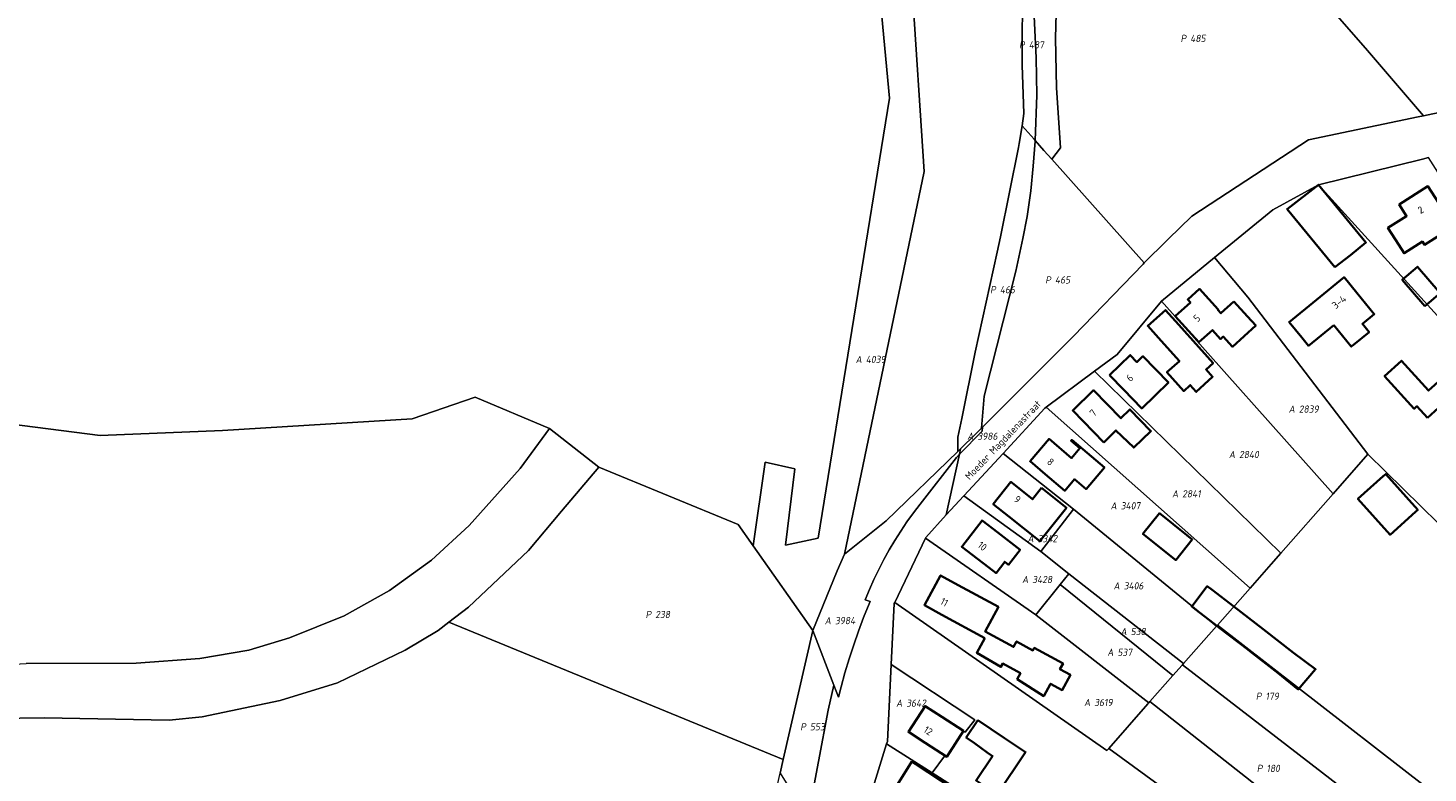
# Model space of a CAD drawing. Extents: x 184444 to 186844, y 346155 to 349219.
# Tile 11 of 49: x 184952 to 185301, y 347621 to 347807. Entities that reach past the tile are written whole.
import ezdxf
from ezdxf.enums import TextEntityAlignment as Align
from ezdxf.lldxf.tags import DXFTag

# ---------------------------------------------------------------- set-up
doc = ezdxf.new("R2010")
doc.units = 0
for name, color, linetype, lineweight in [('B-WE-KG-GRENS_PERCEEL-G', 150, 'KG-PERCEEL', 18), ('B-WE-KG-GRENS_PERCEEL-GV', 150, 'Continuous', 18), ('B-WE-KG-GRENS_PERCEEL-S', 150, 'Continuous', 25), ('B-WE-OG-BEBOUWING-G', 7, 'Continuous', 35), ('B-WE-OG-BEBOUWING_HUISNUMMER-T18', 1, 'Continuous', 18), ('B-WE-OG-BEBOUWING_STRAATNAAM-T18', 1, 'Continuous', 18)]:
    doc.layers.add(name, color=color, linetype=linetype, lineweight=lineweight)
doc.styles.add('NLCS-ISO', font='NLCS-ISO.ttf')
doc.styles.add('NLCS-ISO-M1000-T18', font='NLCS-ISO.ttf', dxfattribs={"height": 1.8})
doc.styles.get("Standard").update_dxf_attribs({"font": 'NLCS-ISO.ttf'})
tags = doc.linetypes.add('KG-PERCEEL', pattern='A,5.5,-2,["P",Standard,S=1.8,R=0,X=-0.5,Y=-0.9],-2,5.5,-2,[5,NLCS.SHX,S=0.75,R=0,X=0,Y=0],-2', length=19).pattern_tags.tags
tags[6] = DXFTag(74, 10)

# ---------------------------------------------------------------- blocks, each defined once
blk = doc.blocks.new('SKG-PERCEELNUMMER-SO')
at = {"style": 'NLCS-ISO', "oblique": 10, "flags": 1}
for tag, p in [('GEMEENTECODE', (0, 2.55)), ('PERCEELGROOTTE', (0, -2.45))]:
    blk.add_attdef(tag, text='', height=1.8, dxfattribs=at).set_placement(p, align=Align.MIDDLE_CENTER)
at = {"style": 'NLCS-ISO', "oblique": 10}
blk.add_attdef('SECTIE', text='', height=1.8, dxfattribs=at).set_placement((-0.5, 0), align=Align.MIDDLE_RIGHT)
blk.add_attdef('PERCEELNUMMER', text='', height=1.8, dxfattribs=at).set_placement((0.5, 0), align=Align.MIDDLE_LEFT)

msp = doc.modelspace()

# ---------------------------------------------------------------- linework, layer by layer
at = {"layer": 'B-WE-KG-GRENS_PERCEEL-G', "flags": 128}
for points in [[(185226.199, 347868.744), (185209.972, 347834.248), (185208.707, 347825.362), (185208.417, 347816.475), (185208.089, 347804.101), (185208.372, 347791.727), (185209.363, 347776.739), (185207.169, 347773.892)], [(185169.176, 347864.766), (185159.656, 347864.624), (185166.699, 347789.079), (185148.884, 347679.284), (185140.735, 347677.488), (185143.083, 347696.547), (185135.625, 347698.204), (185132.649, 347677.355)], [(185175.363, 347770.816), (185169.176, 347864.766)], [(185240.867, 347852.635), (185285.483, 347801.633), (185299.956, 347784.717)], [(185203.02, 347778.542), (185203.416, 347789.83), (185203.324, 347799.144), (185202.444, 347816.611), (185202.145, 347822.247), (185201.964, 347825.312), (185202.031, 347828.362), (185202.185, 347830.972)], [(185200.555, 347827.57), (185200.559, 347825.11), (185199.911, 347814.191), (185199.774, 347802.1), (185199.759, 347797.379)], [(184791.08, 347803.02), (184843.82, 347721.02), (184969.75, 347704.92), (185000.28, 347706.12), (185047.59, 347709.04), (185063.27, 347714.45), (185081.81, 347706.64)], [(185200.236, 347785.258), (185199.759, 347797.379)], [(185299.956, 347784.717), (185319.101, 347788.758)], [(185199.764, 347782.192), (185200.236, 347785.258)], [(185271.231, 347778.713), (185298.61, 347784.433)], [(185298.61, 347784.433), (185299.956, 347784.717)], [(185183.747, 347700.871), (185183.709, 347704.484), (185184.729, 347709.131), (185188.08, 347725.709), (185193.554, 347750.691), (185194.391, 347754.513), (185198.883, 347776.782), (185199.082, 347777.767), (185199.764, 347782.192)], [(185199.764, 347782.192), (185202.752, 347778.843)], [(185189.617, 347706.715), (185190.311, 347714.74), (185198.177, 347745.883), (185199.985, 347754.102), (185201.064, 347759.576), (185201.934, 347766.014), (185202.513, 347772.164), (185203.015, 347778.396), (185203.02, 347778.542)], [(185202.752, 347778.843), (185203.02, 347778.542)], [(185203.02, 347778.542), (185205.232, 347776.063), (185207.169, 347773.892)], [(185242.156, 347759.647), (185271.231, 347778.713)], [(185207.169, 347773.892), (185230.267, 347747.998)], [(185273.77, 347767.49), (185299.657, 347773.896)], [(185299.657, 347773.896), (185301.215, 347774.271)], [(185155.496, 347675.274), (185175.363, 347770.816)], [(185247.803, 347749.292), (185262.37, 347761.226), (185273.77, 347767.49)], [(185273.77, 347767.49), (185333.138, 347702.061)], [(185230.267, 347747.998), (185235.928, 347753.603), (185236.258, 347753.929), (185242.156, 347759.647)], [(185234.553, 347738.391), (185247.803, 347749.292)], [(185247.803, 347749.292), (185256.13, 347739.409), (185286.061, 347700.216)], [(185212.584, 347729.668), (185229.956, 347747.69)], [(185229.956, 347747.69), (185230.267, 347747.998)], [(185217.83, 347720.973), (185223.475, 347725.137), (185234.553, 347738.391)], [(185234.553, 347738.391), (185277.374, 347690.347)], [(185189.864, 347706.962), (185212.584, 347729.668)], [(185205.773, 347711.968), (185217.83, 347720.973)], [(185217.83, 347720.973), (185264.303, 347675.497)], [(185195.054, 347700.404), (185205.443, 347711.706), (185205.773, 347711.968)], [(185205.773, 347711.968), (185256.654, 347666.81)], [(184847.121, 347534.67), (184848.597, 347543.933), (184851.746, 347564.406), (184855.529, 347582.848), (184858.256, 347590.762), (184861.759, 347598.885), (184866.539, 347606.691), (184871.677, 347613.595), (184880.425, 347621.388), (184885.995, 347625.685), (184890.713, 347628.614), (184896.845, 347632.447), (184907.927, 347637.998), (184912.819, 347640.533), (184918.134, 347642.638), (184926.902, 347645.587), (184930.605, 347646.429), (184939.371, 347647.309), (184951.25, 347647.936), (184978.72, 347648.042), (184994.559, 347649.225), (185006.813, 347651.328), (185016.979, 347654.397), (185030.629, 347659.845), (185041.924, 347666.171), (185052.399, 347673.736), (185061.822, 347682.453), (185074.531, 347696.66), (185081.81, 347706.64)], [(185094.134, 347696.944), (185081.81, 347706.64)], [(185188.231, 347705.33), (185189.617, 347706.715)], [(185189.617, 347706.715), (185189.864, 347706.962)], [(185189.793, 347705.942), (185189.864, 347706.962)], [(185184.138, 347700.186), (185189.793, 347705.942)], [(185184.434, 347701.535), (185188.231, 347705.33)], [(185183.747, 347700.871), (185165.886, 347683.606), (185155.496, 347675.274)], [(185174.334, 347687.751), (185183.391, 347699.426), (185184.138, 347700.186)], [(185184.138, 347700.186), (185180.825, 347685.091)], [(185184.434, 347701.535), (185183.747, 347700.871)], [(185184.434, 347701.535), (185184.138, 347700.186)], [(185185.235, 347689.843), (185195.054, 347700.404)], [(185195.054, 347700.404), (185212.561, 347686.481)], [(185277.374, 347690.347), (185286.061, 347700.216)], [(185286.061, 347700.216), (185308.083, 347678.593)], [(185056.72, 347658.255), (185061.594, 347662.046), (185076.602, 347676.194), (185084.835, 347685.991), (185094.134, 347696.944)], [(185094.134, 347696.944), (185128.92, 347682.66), (185132.649, 347677.355)], [(185180.825, 347685.091), (185185.235, 347689.843)], [(185185.235, 347689.843), (185204.486, 347675.888)], [(185264.303, 347675.497), (185277.374, 347690.347)], [(185160.624, 347663.898), (185161.679, 347666.449), (185162.806, 347668.969), (185164.006, 347671.455), (185165.277, 347673.906), (185166.618, 347676.319), (185168.028, 347678.693), (185169.506, 347681.024), (185171.051, 347683.313), (185172.66, 347685.555), (185174.334, 347687.751)], [(185204.486, 347675.888), (185212.561, 347686.481)], [(185212.561, 347686.481), (185248.3, 347657.315)], [(185175.681, 347679.273), (185175.744, 347679.448), (185180.825, 347685.091)], [(185168.004, 347663.226), (185175.681, 347679.273)], [(185175.681, 347679.273), (185203.192, 347660.111)], [(185132.649, 347677.355), (185147.52, 347656.2)], [(185153.611, 347671.057), (185155.496, 347675.274)], [(185204.486, 347675.888), (185211.423, 347670.386)], [(185261.898, 347672.765), (185264.303, 347675.497)], [(185256.654, 347666.81), (185261.898, 347672.765)], [(185147.52, 347656.2), (185153.611, 347671.057)], [(185209.302, 347667.697), (185211.423, 347670.386)], [(185211.423, 347670.386), (185240.028, 347647.926)], [(185203.192, 347660.111), (185209.302, 347667.697)], [(185209.302, 347667.697), (185237.419, 347644.963)], [(185248.499, 347657.549), (185256.654, 347666.81)], [(185153.946, 347639.585), (185154.595, 347642.124), (185155.572, 347645.635), (185156.625, 347649.122), (185157.752, 347652.587), (185158.954, 347656.027), (185160.23, 347659.439), (185161.579, 347662.824), (185161.824, 347663.402)], [(185161.824, 347663.402), (185160.624, 347663.898)], [(185167.095, 347647.73), (185167.845, 347662.979), (185168.004, 347663.226)], [(185168.004, 347663.226), (185220.903, 347626.202)], [(184849.32, 347459.63), (184864.189, 347561.647), (184866.257, 347573.515), (184871.226, 347588.419), (184875.181, 347596.165), (184879.284, 347602.028), (184883.428, 347606.5), (184891.127, 347613.234), (184900.606, 347619.35), (184915.622, 347627.475), (184927.818, 347631.854), (184935.335, 347633.38), (184943.619, 347634.211), (184955.763, 347634.397), (184986.977, 347633.788), (184995.187, 347634.671), (185014.656, 347638.734), (185028.96, 347643.164), (185045.85, 347651.269), (185054.098, 347656.216), (185056.72, 347658.255)], [(185056.72, 347658.255), (185140.171, 347623.999)], [(185203.192, 347660.111), (185203.262, 347660.062), (185231.398, 347638.123)], [(185248.3, 347657.315), (185248.499, 347657.549)], [(185320.329, 347601.75), (185248.499, 347657.549)], [(185140.171, 347623.999), (185147.52, 347656.2)], [(185147.52, 347656.2), (185152.79, 347642.574)], [(185240.028, 347647.926), (185248.3, 347657.315)], [(185165.963, 347627.906), (185166.148, 347628.458), (185167.095, 347647.73)], [(185177.345, 347620.64), (185180.372, 347624.849), (185180.851, 347624.675), (185185.061, 347631.161), (185185.563, 347630.825), (185187.948, 347633.935), (185167.095, 347647.73)], [(185237.419, 347644.963), (185239.719, 347647.576), (185239.775, 347647.639)], [(185239.775, 347647.639), (185240.028, 347647.926)], [(185311.467, 347592.249), (185239.775, 347647.639)], [(185231.687, 347638.452), (185237.419, 347644.963)], [(185152.79, 347642.574), (185151.388, 347636.295), (185146.529, 347610.71)], [(185153.946, 347639.585), (185152.79, 347642.574)], [(185221.4, 347626.752), (185231.16, 347637.853), (185231.398, 347638.123)], [(185231.398, 347638.123), (185231.687, 347638.452)], [(185231.687, 347638.452), (185302.544, 347582.666)], [(185161.269, 347612.734), (185165.963, 347627.906)], [(185165.963, 347627.906), (185177.345, 347620.64)], [(185221.4, 347626.752), (185220.903, 347626.202)], [(185294.326, 347573.7), (185250.043, 347605.871), (185221.4, 347626.752)], [(185139.394, 347620.596), (185140.171, 347623.999)], [(185177.345, 347620.64), (185281.001, 347554.513)]]:
    msp.add_lwpolyline(points, dxfattribs=at)
at = {"layer": 'B-WE-KG-GRENS_PERCEEL-GV', "flags": 128}
for points in [[(185321.652, 347802.433), (185329.848, 347797.576), (185347.106, 347810.346), (185347.26, 347810.468), (185338.271, 347820.795), (185314.285, 347850.537), (185288.38, 347884.279), (185286.626, 347883.111), (185240.867, 347852.635), (185285.483, 347801.633), (185299.956, 347784.717), (185319.101, 347788.758)], [(185226.199, 347868.744), (185209.972, 347834.248), (185208.707, 347825.362), (185208.417, 347816.475), (185208.089, 347804.101), (185208.372, 347791.727), (185209.363, 347776.739), (185207.169, 347773.892), (185230.267, 347747.998), (185235.928, 347753.603), (185236.258, 347753.929), (185242.156, 347759.647), (185271.231, 347778.713), (185298.61, 347784.433), (185299.956, 347784.717), (185285.483, 347801.633), (185240.867, 347852.635), (185228.185, 347868.292), (185227.76, 347867.784)], [(185147.52, 347656.2), (185153.611, 347671.057), (185155.496, 347675.274), (185175.363, 347770.816), (185169.176, 347864.766), (185159.656, 347864.624), (185166.699, 347789.079), (185148.884, 347679.284), (185140.735, 347677.488), (185143.083, 347696.547), (185135.625, 347698.204), (185132.649, 347677.355)], [(185202.752, 347778.843), (185203.02, 347778.542), (185203.416, 347789.83), (185203.324, 347799.144), (185202.444, 347816.611), (185202.145, 347822.247), (185201.964, 347825.312), (185202.031, 347828.362), (185202.185, 347830.972), (185201.817, 347830.248), (185200.555, 347827.764), (185200.555, 347827.57), (185200.559, 347825.11), (185199.911, 347814.191), (185199.774, 347802.1), (185199.759, 347797.379), (185200.236, 347785.258), (185199.764, 347782.192)], [(185183.709, 347704.484), (185183.747, 347700.871), (185184.434, 347701.535), (185188.231, 347705.33), (185189.617, 347706.715), (185190.311, 347714.74), (185198.177, 347745.883), (185199.985, 347754.102), (185201.064, 347759.576), (185201.934, 347766.014), (185202.513, 347772.164), (185203.015, 347778.396), (185203.02, 347778.542), (185202.752, 347778.843), (185199.764, 347782.192), (185199.082, 347777.767), (185198.883, 347776.782), (185194.391, 347754.513), (185193.554, 347750.691), (185188.08, 347725.709), (185184.729, 347709.131)], [(185189.617, 347706.715), (185189.864, 347706.962), (185212.584, 347729.668), (185229.956, 347747.69), (185230.267, 347747.998), (185207.169, 347773.892), (185205.232, 347776.063), (185203.02, 347778.542), (185203.015, 347778.396), (185202.513, 347772.164), (185201.934, 347766.014), (185201.064, 347759.576), (185199.985, 347754.102), (185198.177, 347745.883), (185190.311, 347714.74)], [(185306.428, 347766.088), (185301.215, 347774.271), (185299.657, 347773.896), (185273.77, 347767.49), (185333.138, 347702.061), (185345.609, 347687.951), (185374.277, 347715.515), (185345.259, 347745.359), (185333.725, 347734.615), (185317.666, 347753.13), (185315.597, 347751.699)], [(185286.061, 347700.216), (185308.083, 347678.593), (185333.138, 347702.061), (185273.77, 347767.49), (185262.37, 347761.226), (185247.803, 347749.292), (185256.13, 347739.409)], [(185234.553, 347738.391), (185277.374, 347690.347), (185286.061, 347700.216), (185256.13, 347739.409), (185247.803, 347749.292)], [(185217.83, 347720.973), (185264.303, 347675.497), (185277.374, 347690.347), (185234.553, 347738.391), (185223.475, 347725.137)], [(185423.635, 347694.146), (185388.771, 347729.452), (185374.277, 347715.515), (185345.609, 347687.951), (185321.834, 347665.091), (185308.903, 347677.788), (185308.083, 347678.593), (185286.061, 347700.216), (185277.374, 347690.347), (185264.303, 347675.497), (185261.898, 347672.765), (185256.654, 347666.81), (185248.499, 347657.549), (185320.329, 347601.75), (185321.964, 347603.502), (185336.532, 347618.07), (185358.132, 347637.907), (185378.802, 347654.91), (185405.761, 347676.711), (185422.885, 347690.969)], [(185205.773, 347711.968), (185256.654, 347666.81), (185261.898, 347672.765), (185264.303, 347675.497), (185217.83, 347720.973)], [(185212.561, 347686.481), (185248.3, 347657.315), (185248.499, 347657.549), (185256.654, 347666.81), (185205.773, 347711.968), (185205.443, 347711.706), (185195.054, 347700.404)], [(185184.138, 347700.186), (185189.793, 347705.942), (185189.864, 347706.962), (185189.617, 347706.715), (185188.231, 347705.33), (185184.434, 347701.535)], [(185155.496, 347675.274), (185153.611, 347671.057), (185147.52, 347656.2), (185152.79, 347642.574), (185153.946, 347639.585), (185154.595, 347642.124), (185155.572, 347645.635), (185156.625, 347649.122), (185157.752, 347652.587), (185158.954, 347656.027), (185160.23, 347659.439), (185161.579, 347662.824), (185161.824, 347663.402), (185160.624, 347663.898), (185161.679, 347666.449), (185162.806, 347668.969), (185164.006, 347671.455), (185165.277, 347673.906), (185166.618, 347676.319), (185168.028, 347678.693), (185169.506, 347681.024), (185171.051, 347683.313), (185172.66, 347685.555), (185174.334, 347687.751), (185183.391, 347699.426), (185184.138, 347700.186), (185184.434, 347701.535), (185183.747, 347700.871), (185165.886, 347683.606)], [(185204.486, 347675.888), (185212.561, 347686.481), (185195.054, 347700.404), (185185.235, 347689.843)], [(185061.594, 347662.046), (185056.72, 347658.255), (185140.171, 347623.999), (185147.52, 347656.2), (185132.649, 347677.355), (185128.92, 347682.66), (185094.134, 347696.944), (185084.835, 347685.991), (185076.602, 347676.194)], [(185175.681, 347679.273), (185203.192, 347660.111), (185209.302, 347667.697), (185211.423, 347670.386), (185204.486, 347675.888), (185185.235, 347689.843), (185180.825, 347685.091), (185175.744, 347679.448)], [(185211.423, 347670.386), (185240.028, 347647.926), (185248.3, 347657.315), (185212.561, 347686.481), (185204.486, 347675.888)], [(185175.681, 347679.273), (185168.004, 347663.226), (185220.903, 347626.202), (185221.4, 347626.752), (185231.16, 347637.853), (185231.398, 347638.123), (185203.262, 347660.062), (185203.192, 347660.111)], [(185209.302, 347667.697), (185237.419, 347644.963), (185239.719, 347647.576), (185239.775, 347647.639), (185240.028, 347647.926), (185211.423, 347670.386)], [(185203.192, 347660.111), (185203.262, 347660.062), (185231.398, 347638.123), (185231.687, 347638.452), (185237.419, 347644.963), (185209.302, 347667.697)], [(185221.4, 347626.752), (185220.903, 347626.202), (185168.004, 347663.226), (185167.845, 347662.979), (185167.095, 347647.73), (185187.948, 347633.935), (185185.563, 347630.825), (185185.061, 347631.161), (185180.851, 347624.675), (185180.372, 347624.849), (185177.345, 347620.64), (185281.001, 347554.513), (185295.937, 347572.529), (185294.326, 347573.7), (185250.043, 347605.871)], [(185239.775, 347647.639), (185311.467, 347592.249), (185320.329, 347601.75), (185248.499, 347657.549), (185248.3, 347657.315), (185240.028, 347647.926)], [(185140.171, 347623.999), (185139.394, 347620.596), (185143.369, 347614.19), (185146.529, 347610.71), (185151.388, 347636.295), (185152.79, 347642.574), (185147.52, 347656.2)], [(185165.963, 347627.906), (185177.345, 347620.64), (185180.372, 347624.849), (185180.851, 347624.675), (185185.061, 347631.161), (185185.563, 347630.825), (185187.948, 347633.935), (185167.095, 347647.73), (185166.148, 347628.458)], [(185237.419, 347644.963), (185231.687, 347638.452), (185302.544, 347582.666), (185302.96, 347583.12), (185303.443, 347583.647), (185311.246, 347592.013), (185311.467, 347592.249), (185239.775, 347647.639), (185239.719, 347647.576)], [(185231.398, 347638.123), (185231.16, 347637.853), (185221.4, 347626.752), (185250.043, 347605.871), (185294.326, 347573.7), (185302.544, 347582.666), (185231.687, 347638.452)], [(185182.388, 347588.884), (185239.071, 347555.765), (185268.495, 347538.554), (185272.254, 347543.081), (185281.001, 347554.513), (185177.345, 347620.64), (185165.963, 347627.906), (185161.269, 347612.734), (185186.98, 347595.943)]]:
    msp.add_lwpolyline(points, close=True, dxfattribs=at)
for points in [[(184844.181, 347867.949), (184791.08, 347803.02), (184843.82, 347721.02), (184969.75, 347704.92), (185000.28, 347706.12), (185047.59, 347709.04), (185063.27, 347714.45), (185081.81, 347706.64), (185094.134, 347696.944), (185128.92, 347682.66), (185132.649, 347677.355), (185135.625, 347698.204), (185143.083, 347696.547), (185140.735, 347677.488), (185148.884, 347679.284), (185166.699, 347789.079), (185159.656, 347864.624)], [(185169.176, 347864.766), (185175.363, 347770.816), (185155.496, 347675.274), (185165.886, 347683.606), (185183.747, 347700.871), (185183.709, 347704.484), (185184.729, 347709.131), (185188.08, 347725.709), (185193.554, 347750.691), (185194.391, 347754.513), (185198.883, 347776.782), (185199.082, 347777.767), (185199.764, 347782.192), (185200.236, 347785.258), (185199.759, 347797.379), (185199.774, 347802.1), (185199.911, 347814.191)], [(185202.444, 347816.611), (185203.324, 347799.144), (185203.416, 347789.83), (185203.02, 347778.542), (185205.232, 347776.063), (185207.169, 347773.892), (185209.363, 347776.739), (185208.372, 347791.727), (185208.089, 347804.101), (185208.417, 347816.475)], [(185319.101, 347788.758), (185299.956, 347784.717), (185298.61, 347784.433), (185271.231, 347778.713), (185242.156, 347759.647), (185236.258, 347753.929), (185235.928, 347753.603), (185230.267, 347747.998), (185229.956, 347747.69), (185212.584, 347729.668), (185189.864, 347706.962), (185189.793, 347705.942), (185184.138, 347700.186), (185180.825, 347685.091), (185185.235, 347689.843), (185195.054, 347700.404), (185205.443, 347711.706), (185205.773, 347711.968), (185217.83, 347720.973), (185223.475, 347725.137), (185234.553, 347738.391), (185247.803, 347749.292), (185262.37, 347761.226), (185273.77, 347767.49), (185299.657, 347773.896), (185301.215, 347774.271)], [(184951.25, 347647.936), (184978.72, 347648.042), (184994.559, 347649.225), (185006.813, 347651.328), (185016.979, 347654.397), (185030.629, 347659.845), (185041.924, 347666.171), (185052.399, 347673.736), (185061.822, 347682.453), (185074.531, 347696.66), (185081.81, 347706.64), (185063.27, 347714.45), (185047.59, 347709.04), (185000.28, 347706.12), (184969.75, 347704.92), (184843.82, 347721.02)], [(184943.619, 347634.211), (184955.763, 347634.397), (184986.977, 347633.788), (184995.187, 347634.671), (185014.656, 347638.734), (185028.96, 347643.164), (185045.85, 347651.269), (185054.098, 347656.216), (185056.72, 347658.255), (185061.594, 347662.046), (185076.602, 347676.194), (185084.835, 347685.991), (185094.134, 347696.944), (185081.81, 347706.64), (185074.531, 347696.66), (185061.822, 347682.453), (185052.399, 347673.736), (185041.924, 347666.171), (185030.629, 347659.845), (185016.979, 347654.397), (185006.813, 347651.328), (184994.559, 347649.225), (184978.72, 347648.042), (184951.25, 347647.936)], [(185161.269, 347612.734), (185165.963, 347627.906), (185166.148, 347628.458), (185167.095, 347647.73), (185167.845, 347662.979), (185168.004, 347663.226), (185175.681, 347679.273), (185175.744, 347679.448), (185180.825, 347685.091), (185184.138, 347700.186), (185183.391, 347699.426), (185174.334, 347687.751), (185172.66, 347685.555), (185171.051, 347683.313), (185169.506, 347681.024), (185168.028, 347678.693), (185166.618, 347676.319), (185165.277, 347673.906), (185164.006, 347671.455), (185162.806, 347668.969), (185161.679, 347666.449), (185160.624, 347663.898), (185161.824, 347663.402), (185161.579, 347662.824), (185160.23, 347659.439), (185158.954, 347656.027), (185157.752, 347652.587), (185156.625, 347649.122), (185155.572, 347645.635), (185154.595, 347642.124), (185153.946, 347639.585), (185152.79, 347642.574), (185151.388, 347636.295), (185146.529, 347610.71)], [(184849.32, 347459.63), (185112.41, 347419.55), (185112.613, 347419.511), (185123.4, 347550.51), (185139.394, 347620.596), (185140.171, 347623.999), (185056.72, 347658.255), (185054.098, 347656.216), (185045.85, 347651.269), (185028.96, 347643.164), (185014.656, 347638.734), (184995.187, 347634.671), (184986.977, 347633.788), (184955.763, 347634.397), (184943.619, 347634.211)]]:
    msp.add_lwpolyline(points, dxfattribs=at)
at = {"layer": 'B-WE-OG-BEBOUWING-G', "flags": 128}
for points in [[(185277.849, 347746.895), (185281.71, 347749.912), (185285.574, 347753.086), (185273.752, 347767.48), (185265.897, 347761.402)], [(185293.746, 347752.517), (185295.1, 347750.392), (185299.665, 347753.298), (185300.173, 347752.501), (185307.411, 347757.109), (185303.731, 347762.888), (185301.046, 347767.105), (185293.879, 347762.541), (185295.696, 347759.686), (185291.06, 347756.733)], [(185300.249, 347737.159), (185304.075, 347740.403), (185298.466, 347747.018), (185294.64, 347743.774)], [(185252.627, 347738.321), (185249.398, 347735.391), (185248.632, 347736.235), (185248.721, 347736.316), (185244.037, 347741.478), (185241.096, 347738.84), (185241.78, 347738.127), (185237.975, 347734.688), (185241.328, 347730.979), (185243.879, 347728.157), (185247.259, 347731.223), (185249.298, 347728.976), (185249.969, 347729.585), (185252.264, 347727.056), (185258.069, 347732.323), (185255.987, 347734.618)], [(185277.523, 347732.458), (185281.916, 347727.08), (185282.469, 347727.532), (185286.356, 347730.707), (185284.675, 347732.764), (185287.647, 347735.192), (185283.29, 347740.526), (185280.127, 347744.398), (185273.268, 347738.794), (185266.41, 347733.191), (185269.573, 347729.319), (185271.217, 347727.306)], [(185238.871, 347732.479), (185235.528, 347736.197), (185231.144, 347732.255), (185234.487, 347728.537), (185239.032, 347723.482), (185235.9, 347720.664), (185240.102, 347715.99), (185241.735, 347717.458), (185243.249, 347715.774), (185247.304, 347719.556), (185245.674, 347721.37), (185247.436, 347722.954)], [(185221.586, 347719.95), (185225.066, 347716.359), (185229.613, 347711.667), (185236.266, 347718.114), (185229.921, 347724.662), (185228.443, 347723.229), (185226.761, 347724.965)], [(185300.903, 347709.312), (185309.166, 347716.8), (185305.914, 347720.39), (185301.199, 347716.118), (185294.453, 347723.563), (185290.215, 347719.722), (185297.619, 347711.551), (185298.308, 347712.175)], [(185220.136, 347703.178), (185223.204, 347706.164), (185227.646, 347701.852), (185231.914, 347706.005), (185226.683, 347711.38), (185224.43, 347709.187), (185217.603, 347716.202), (185212.394, 347711.133)], [(185205.567, 347695.219), (185210.425, 347691.093), (185212.86, 347693.96), (185215.743, 347691.511), (185220.297, 347696.872), (185215.995, 347700.527), (185212.184, 347703.765), (185212.009, 347703.559), (185214.204, 347701.694), (185212.119, 347699.24), (185206.487, 347704.025), (185201.756, 347698.456)], [(185204.645, 347691.803), (185202.388, 347688.972), (185198.119, 347692.376), (185196.964, 347693.297), (185192.568, 347687.783), (185196.478, 347684.666), (185204.199, 347678.511), (185210.851, 347686.856)], [(185298.514, 347686.313), (185298.523, 347686.321), (185290.499, 347695.257), (185289.901, 347694.72), (185283.585, 347689.048), (185291.609, 347680.113), (185297.977, 347685.831)], [(185237.48, 347682.734), (185234.047, 347685.472), (185229.921, 347680.299), (185238.11, 347673.769), (185242.235, 347678.942), (185240.87, 347680.031)], [(185191.433, 347671.938), (185193.264, 347670.545), (185195.45, 347673.369), (185196.402, 347672.635), (185199.281, 347676.369), (185193.743, 347680.638), (185189.783, 347683.691), (185184.715, 347677.118), (185188.675, 347674.065)], [(185190.455, 347654.321), (185188.445, 347650.634), (185194.504, 347647.122), (185194.953, 347647.946), (185199.351, 347645.548), (185198.545, 347644.069), (185205.175, 347639.811), (185206.873, 347642.925), (185209.794, 347641.333), (185211.846, 347645.098), (185209.216, 347646.531), (185209.981, 347647.934), (185202.805, 347651.845), (185202.472, 347651.235), (185198.39, 347653.46), (185197.655, 347652.111), (185190.548, 347655.984), (185193.87, 347662.079), (185183.82, 347667.557), (185179.43, 347669.95), (185175.388, 347662.534), (185179.778, 347660.141)], [(185248.904, 347656.97), (185256.068, 347651.487), (185256.587, 347651.081), (185263.644, 347645.563), (185268.667, 347641.495), (185268.678, 347641.507), (185273.004, 347646.516), (185267.479, 347650.61), (185259.947, 347656.556), (185252.586, 347662.19), (185247.17, 347666.335), (185245.979, 347667.247), (185242.099, 347662.178), (185243.29, 347661.266), (185248.36, 347657.386)], [(185175.597, 347628.162), (185180.988, 347624.685), (185185.145, 347631.129), (185179.754, 347634.606), (185175.552, 347637.316), (185171.395, 347630.872)], [(185188.733, 347633.823), (185185.817, 347629.479), (185187.927, 347628.063), (185191.079, 347625.739), (185192.389, 347624.859), (185188.291, 347618.754), (185193.524, 347615.241), (185200.635, 347625.832), (185195.401, 347629.346)], [(185217.109, 347594.904), (185216.689, 347594.267), (185173.164, 347622.918), (185172.274, 347623.479), (185168.228, 347617.065), (185176.11, 347611.798), (185174.786, 347609.79), (185184.695, 347603.255), (185210.984, 347585.917), (185211.543, 347586.764), (185227.844, 347576.013), (185233.272, 347584.244)]]:
    msp.add_lwpolyline(points, close=True, dxfattribs=at)

# ---------------------------------------------------------------- block references
at = {"layer": 'B-WE-KG-GRENS_PERCEEL-S'}
for p, values in [((185241.23, 347804.035), {'PERCEELNUMMER': '485', 'SECTIE': 'P'}), ((185200.934, 347802.42), {'PERCEELNUMMER': '487', 'SECTIE': 'P'}), ((185193.72, 347741.297), {'PERCEELNUMMER': '466', 'SECTIE': 'P'}), ((185207.472, 347743.728), {'PERCEELNUMMER': '465', 'SECTIE': 'P'}), ((185160.276, 347723.881), {'PERCEELNUMMER': '4039', 'SECTIE': 'A'}), ((185268.338, 347711.486), {'PERCEELNUMMER': '2839', 'SECTIE': 'A'}), ((185188.131, 347704.708), {'PERCEELNUMMER': '3986', 'SECTIE': 'A'}), ((185253.417, 347700.146), {'PERCEELNUMMER': '2840', 'SECTIE': 'A'}), ((185239.227, 347690.33), {'PERCEELNUMMER': '2841', 'SECTIE': 'A'}), ((185223.888, 347687.343), {'PERCEELNUMMER': '3407', 'SECTIE': 'A'}), ((185203.165, 347679.145), {'PERCEELNUMMER': '3342', 'SECTIE': 'A'}), ((185201.806, 347668.929), {'PERCEELNUMMER': '3428', 'SECTIE': 'A'}), ((185224.633, 347667.351), {'PERCEELNUMMER': '3406', 'SECTIE': 'A'}), ((185107.731, 347660.194), {'PERCEELNUMMER': '238', 'SECTIE': 'P'}), ((185152.573, 347658.665), {'PERCEELNUMMER': '3984', 'SECTIE': 'A'}), ((185226.375, 347655.945), {'PERCEELNUMMER': '538', 'SECTIE': 'A'}), ((185223.066, 347650.74), {'PERCEELNUMMER': '537', 'SECTIE': 'A'}), ((185260.015, 347639.785), {'PERCEELNUMMER': '179', 'SECTIE': 'P'}), ((185170.375, 347638.065), {'PERCEELNUMMER': '3642', 'SECTIE': 'A'}), ((185217.275, 347638.233), {'PERCEELNUMMER': '3619', 'SECTIE': 'A'}), ((185146.335, 347632.161), {'PERCEELNUMMER': '553', 'SECTIE': 'P'}), ((185260.256, 347621.777), {'PERCEELNUMMER': '180', 'SECTIE': 'P'})]:
    msp.add_blockref('SKG-PERCEELNUMMER-SO', p, dxfattribs=at).add_auto_attribs(values)

# ---------------------------------------------------------------- texts
at = {"layer": 'B-WE-OG-BEBOUWING_HUISNUMMER-T18', "style": 'NLCS-ISO-M1000-T18'}
for s, rotation, p in [('2', 32.4, (185299.229, 347761.206)), ('3-4', 39.2, (185278.878, 347738.212)), ('5', 42.1, (185243.377, 347734.179)), ('6', 44.1, (185226.637, 347719.275)), ('7', 44.2, (185217.509, 347710.53)), ('8', 319.7, (185206.877, 347698.306)), ('9', 321.5, (185198.609, 347688.943)), ('10', 322.4, (185189.865, 347677.246)), ('11', 331.5, (185180.354, 347663.287)), ('12', 327.2, (185176.345, 347631.166))]:
    msp.add_text(s, height=1.8, rotation=rotation, dxfattribs=at).set_placement(p, align=Align.MIDDLE)
at = {"layer": 'B-WE-OG-BEBOUWING_STRAATNAAM-T18', "style": 'NLCS-ISO-M1000-T18'}
msp.add_text('Moeder Magdalenastraat', height=1.8, rotation=46.4, dxfattribs=at).set_placement((185195.2, 347703.571), align=Align.MIDDLE)

doc.saveas('drawing.dxf')
